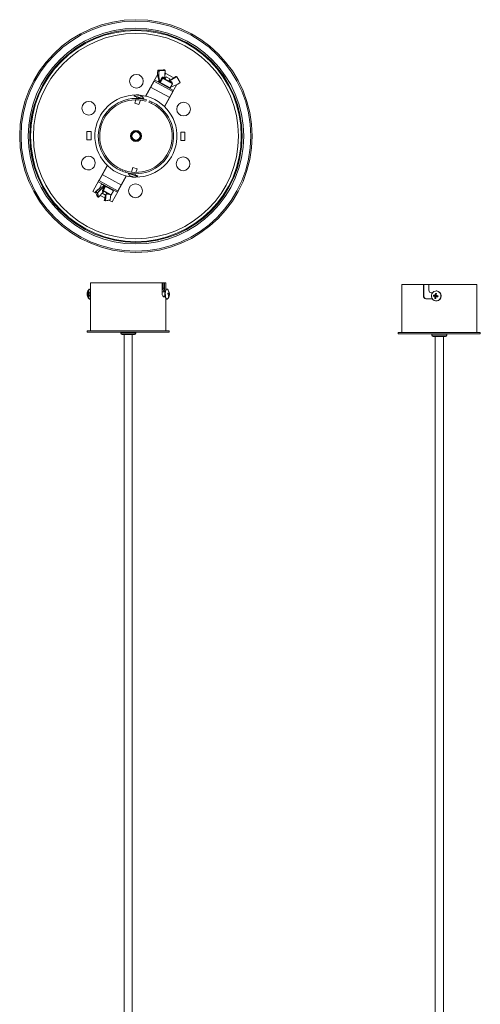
# Model space of a CAD drawing. Header units: millimetres. Extents: x -91 to 307, y -1348 to 90.
# Tile 3 of 3: x -85 to 252, y -629 to 90. Entities that reach past the tile are written whole.
import ezdxf

# ---------------------------------------------------------------- set-up
doc = ezdxf.new("R2010")
doc.units = ezdxf.units.MM

msp = doc.modelspace()

# ---------------------------------------------------------------- linework, layer by layer
at = {"color": 7, "linetype": 'Continuous', "lineweight": 15}
for p, q in [((16.78, 52.7), (15.91, 53.18)), ((20.79, 53.33), (16, 53.29)), ((16.01, 53.29), (16.88, 52.81)), ((21.24, 53.09), (20.81, 53.33)), ((27.67, 47.53), (21.3, 51.06)), ((7, 34.22), (13, 45.06)), ((13.27, 45.14), (7.2, 34.17)), ((15.92, 50.34), (13.09, 45.23)), ((13.09, 45.23), (27.09, 37.49)), ((13.58, 46.11), (27.58, 38.36)), ((16.84, 45.57), (16.52, 45)), ((16.52, 45), (25.07, 40.27)), ((17.32, 44.56), (17.32, 44.56)), ((17.46, 45.01), (18.83, 47.49)), ((18.05, 44.69), (17.46, 45.01)), ((17.8, 44.29), (17.58, 43.89)), ((19.42, 47.17), (18.05, 44.69)), ((26.67, 43.16), (18.83, 47.49)), ((19.99, 48), (21.2, 47.33)), ((20.03, 47.4), (26.48, 43.84)), ((22.17, 48.21), (21.35, 46.72)), ((24.79, 46.76), (22.17, 48.21)), ((23.95, 45.23), (24.79, 46.76)), ((23.98, 45.24), (24.26, 45.09)), ((29.29, 48.59), (24.31, 45.35)), ((29.82, 48.24), (24.79, 45.34)), ((24.79, 45.34), (26.16, 44.58)), ((25.07, 40.27), (26.67, 43.16)), ((29.75, 48.34), (29.32, 48.58)), ((29.42, 48.56), (29.86, 48.32)), ((32.37, 44.23), (29.87, 48.31)), ((32.25, 44.15), (32.33, 44.1)), ((10.67, 40.86), (24.67, 33.11)), ((20.85, 26.62), (26.92, 37.58)), ((27, 37.31), (21, 26.47)), ((23.58, 40.57), (23.8, 40.97)), ((29.96, 42.67), (27.09, 37.49)), ((-1.24, 34.48), (-1.33, 34.19)), ((-1.33, 34.19), (5.04, 32.08)), ((-1.24, 34.48), (5.73, 32.17)), ((-0.01, 31.55), (-0.85, 29)), ((-0.85, 29), (2.16, 28)), ((0.65, 33.54), (0.32, 32.55)), ((2.16, 28), (3.27, 31.35)), ((2.22, 35.06), (2.2, 34.99)), ((2.86, 34.78), (2.89, 34.84)), ((3.31, 34.7), (3.19, 34.46)), ((3.58, 32.31), (3.66, 32.54)), ((5.66, 31.96), (5.73, 32.17)), ((7.64, 31.47), (7.32, 30.52)), ((9.82, 30.74), (9.5, 29.78)), ((11.66, 29.95), (11.35, 28.99)), ((-35.86, 2.27), (-35.81, 8.4)), ((-35.81, 8.4), (-32.75, 8.38)), ((-32.75, 8.38), (-32.8, 2.25)), ((32.75, 1.72), (32.8, 7.85)), ((32.8, 7.85), (35.86, 7.82)), ((35.86, 7.82), (35.81, 1.69)), ((-32.8, 2.25), (-35.86, 2.27)), ((35.81, 1.69), (32.75, 1.72)), ((-27, -27.22), (-21, -16.38)), ((-20.85, -16.52), (-26.92, -27.49)), ((-11.66, -19.86), (-11.35, -18.9)), ((-9.82, -20.64), (-9.5, -19.69)), ((-7.64, -21.37), (-7.32, -20.42)), ((-2.16, -17.92), (-3.27, -21.25)), ((0.85, -18.91), (-2.16, -17.92)), ((0.01, -21.45), (0.85, -18.91)), ((-31.48, -35.33), (-27.09, -27.39)), ((-13.58, -36.01), (-27.58, -28.27)), ((-27.09, -27.39), (-13.09, -35.14)), ((-24.67, -23.02), (-10.67, -30.76)), ((-13.27, -35.04), (-7.2, -24.08)), ((-7, -24.12), (-13, -34.96)), ((-5.66, -21.86), (-5.73, -22.08)), ((1.24, -24.39), (-5.73, -22.08)), ((1.33, -24.1), (-5.1, -21.98)), ((-3.58, -22.22), (-3.66, -22.45)), ((-3.21, -24.64), (-3.21, -24.65)), ((-2.43, -24.91), (-2.35, -24.61)), ((-2.43, -24.91), (-2.32, -24.93)), ((-2.25, -24.64), (-2.32, -24.94)), ((-0.65, -23.45), (-0.32, -22.45)), ((1.24, -24.39), (1.33, -24.1)), ((-31.48, -35.33), (-29.16, -36.61)), ((-29.48, -35.72), (-28.25, -39.1)), ((-28.15, -36.48), (-29.45, -35.75)), ((-29.41, -35.62), (-28.1, -36.35)), ((-27.44, -39.49), (-23.67, -35.71)), ((-27.43, -39.47), (-23.78, -35.8)), ((-25.07, -30.17), (-26.67, -33.06)), ((-16.52, -34.9), (-25.07, -30.17)), ((-23.78, -35.8), (-24.43, -35.44)), ((-24.3, -34.37), (-22.93, -31.89)), ((-24.3, -34.37), (-18.12, -37.79)), ((-23.58, -30.48), (-23.8, -30.88)), ((-18.8, -37.99), (-23.79, -35.23)), ((-22.39, -32.19), (-23.76, -34.67)), ((-22.39, -32.19), (-22.93, -31.89)), ((-22.87, -31.39), (-22.87, -31.4)), ((-18.12, -37.79), (-16.52, -34.9)), ((-17.8, -34.2), (-17.58, -33.8)), ((-17.48, -43.07), (-13.09, -35.14)), ((-28.22, -39.13), (-27.57, -39.49)), ((-26.2, -38.25), (-22.77, -40.15)), ((-22.17, -38.12), (-24.69, -36.72)), ((-23.13, -41.91), (-22.48, -42.27)), ((-22.44, -42.33), (-23.09, -41.97)), ((-22.39, -42.34), (-18.88, -41.59)), ((-22.17, -38.12), (-21.33, -36.59)), ((-19.81, -41.79), (-17.48, -43.07)), ((-33.64, -106.73), (-33.92, -106.73)), ((-33.15, -102.1), (-33.15, -109.53)), ((-33.15, -102.1), (21.85, -102.1)), ((19.26, -110.4), (19.26, -102.1)), ((19.82, -102.1), (19.82, -106.1)), ((20.77, -106.1), (19.82, -106.1)), ((20.77, -102.1), (20.77, -106.1)), ((21.85, -107.08), (21.85, -102.1)), ((22.64, -106.73), (22.35, -106.73)), ((194.28, -103.45), (194.28, -138.45)), ((194.28, -103.45), (249.28, -103.45)), ((210.12, -111.75), (210.12, -103.45)), ((210.43, -111.75), (210.43, -103.45)), ((214.15, -103.45), (214.15, -107.45)), ((249.28, -138.45), (249.28, -103.45)), ((-33.92, -114.07), (-33.64, -114.07)), ((-33.15, -108.81), (-33.64, -108.81)), ((-33.64, -111.98), (-33.15, -111.98)), ((-33.15, -110.1), (-33.15, -110.4)), ((-33.15, -111.05), (-33.15, -137.1)), ((21.31, -108.81), (19.26, -108.81)), ((19.58, -111.98), (21.31, -111.98)), ((21.38, -112.4), (20.04, -112.4)), ((21.45, -108.1), (20.3, -108.1)), ((21.85, -137.1), (21.85, -113.71)), ((22.35, -114.07), (22.64, -114.07)), ((23.35, -110.12), (24.34, -110.04)), ((24.46, -110.26), (23.35, -110.24)), ((24.08, -109.93), (23.36, -110.01)), ((23.94, -112.21), (23.73, -112.03)), ((24.09, -108.69), (23.92, -108.82)), ((24.31, -110.87), (24.04, -110.84)), ((210.12, -111.75), (210.43, -111.75)), ((216.61, -113.75), (211.97, -113.75)), ((216.09, -109.45), (216.82, -109.45)), ((217.4, -111.89), (219.52, -111.93)), ((217.5, -111.12), (219.57, -111.51)), ((218.52, -113.46), (219.52, -111.93)), ((219.52, -111.93), (218.57, -112.1)), ((218.68, -111.28), (219.57, -111.51)), ((218.98, -109.94), (219.48, -111.27)), ((219.35, -112.22), (219.91, -111.98)), ((219.96, -111.57), (219.46, -111.39)), ((219.52, -111.93), (219.57, -111.51)), ((219.52, -111.93), (219.91, -111.98)), ((219.63, -108.08), (219.53, -108.08)), ((219.53, -111.42), (219.57, -111.51)), ((219.96, -111.57), (219.57, -111.51)), ((219.96, -111.57), (219.91, -111.98)), ((220.74, -112.37), (219.91, -111.98)), ((220.84, -111.61), (219.96, -111.57)), ((219.53, -115.42), (219.63, -115.42)), ((-35.65, -137.1), (-35.65, -138.1)), ((-35.65, -137.1), (24.35, -137.1)), ((-35.65, -138.1), (24.35, -138.1)), ((-11.15, -138.1), (-11.15, -139)), ((-1.15, -140), (-10.15, -140)), ((-8.65, -140), (-8.65, -1099.08)), ((-2.65, -1099.08), (-2.65, -140)), ((-0.15, -139), (-0.15, -138.1)), ((24.35, -138.1), (24.35, -137.1)), ((191.78, -138.45), (191.78, -139.45)), ((191.78, -138.45), (251.78, -138.45)), ((191.78, -139.45), (251.78, -139.45)), ((216.28, -139.45), (216.28, -140.35)), ((226.28, -141.35), (217.28, -141.35)), ((218.78, -141.35), (218.78, -1100.43)), ((224.78, -1100.43), (224.78, -141.35)), ((227.28, -140.35), (227.28, -139.45)), ((251.78, -139.45), (251.78, -138.45))]:
    msp.add_line(p, q, dxfattribs=at)
at = {"color": 8, "linetype": 'Continuous', "lineweight": 15}
for p, q in [((-23.67, -35.71), (-23.78, -35.8)), ((-23.73, -31.45), (-23.64, -31.5)), ((-20.75, -37.48), (-21.57, -37.03)), ((-11.15, -139), (-0.15, -139)), ((216.28, -140.35), (227.28, -140.35))]:
    msp.add_line(p, q, dxfattribs=at)
at = {"color": 8, "linetype": 'Continuous', "lineweight": 15, "flags": 128}
for points in [[(16.01, 53.29), (16, 53.29), (16, 53.29)], [(20.81, 53.33), (20.8, 53.33), (20.79, 53.33)], [(21.29, 52.96), (21.3, 52.97), (21.31, 52.97), (21.32, 52.98), (21.33, 52.98), (21.33, 52.99)], [(16.98, 44.75), (17.03, 44.91), (17.05, 44.94)], [(21.2, 47.33), (21.22, 47.16), (21.23, 47.05)], [(24.31, 45.34), (24.28, 45.32), (24.27, 45.32), (24.26, 45.31), (24.26, 45.3), (24.27, 45.3)], [(32.37, 44.23), (32.38, 44.22), (32.38, 44.21), (32.37, 44.2), (32.37, 44.19), (32.36, 44.18), (32.35, 44.16), (32.33, 44.15)], [(32.33, 44.15), (32.34, 44.14), (32.35, 44.12), (32.35, 44.11), (32.35, 44.1), (32.35, 44.1), (32.35, 44.1)], [(-22.24, -38.08), (-22.48, -39.15), (-23.13, -41.91)], [(-23.13, -41.91), (-23.13, -41.93), (-23.13, -41.94), (-23.13, -41.95), (-23.12, -41.96), (-23.12, -41.97), (-23.12, -41.97)], [(-22.48, -42.27), (-22.46, -42.1), (-22.37, -41.4), (-22, -38.61), (-21.85, -37.55)], [(-21.67, -37.21), (-21.96, -39.38), (-22.34, -42.28)]]:
    msp.add_lwpolyline(points, dxfattribs=at)
at = {"color": 7, "linetype": 'Continuous', "lineweight": 15, "flags": 128}
for points in [[(20.81, 53.33), (20.63, 53.33), (19.92, 53.32), (17.07, 53.3), (16.01, 53.29)], [(16.88, 52.81), (17.04, 52.82), (17.69, 52.86), (20.28, 53.03), (21.24, 53.09)], [(21.29, 52.96), (19.1, 52.82), (16.92, 52.68)], [(21.2, 47.33), (21.24, 49.87), (21.29, 52.96)], [(21.24, 47.05), (21.32, 52.32), (21.33, 52.99)], [(17.06, 44.89), (17.07, 44.85), (17.08, 44.83), (17.08, 44.83)], [(17.32, 44.56), (17.36, 44.56), (17.41, 44.59), (17.43, 44.62), (17.43, 44.64), (17.43, 44.66), (17.43, 44.67)], [(17.43, 44.67), (17.44, 44.67), (17.44, 44.67), (17.45, 44.69), (17.47, 44.77), (17.46, 45.01)], [(18.05, 44.69), (17.88, 44.44), (17.75, 44.32)], [(20.03, 47.4), (19.98, 47.44), (19.94, 47.5), (19.91, 47.56), (19.9, 47.64), (19.9, 47.73), (19.92, 47.82), (19.95, 47.91), (19.99, 48)], [(21.24, 46.73), (21.19, 46.77), (21.15, 46.83), (21.12, 46.89), (21.11, 46.97), (21.11, 47.06), (21.13, 47.15), (21.15, 47.24), (21.2, 47.33)], [(29.32, 48.58), (29.16, 48.48), (28.54, 48.08), (26.05, 46.46), (24.27, 45.3)], [(24.36, 45.25), (26.98, 46.75), (29.75, 48.34)], [(24.79, 45.34), (24.75, 45.25), (24.71, 45.16), (24.69, 45.08), (24.68, 44.99), (24.69, 44.92), (24.7, 44.86), (24.73, 44.81), (24.77, 44.78)], [(26.16, 44.58), (26.12, 44.49), (26.09, 44.4), (26.06, 44.32), (26.06, 44.24), (26.06, 44.16), (26.08, 44.1), (26.1, 44.05), (26.14, 44.02)], [(29.87, 48.31), (29.87, 48.31), (29.87, 48.3), (29.87, 48.29), (29.86, 48.27), (29.85, 48.26), (29.84, 48.25), (29.82, 48.24)], [(32.33, 44.15), (31.08, 46.19), (29.82, 48.24)], [(2.89, 34.84), (2.79, 34.86), (2.75, 34.86)], [(3.31, 34.7), (3.44, 34.64), (3.49, 34.62)], [(-31.61, -10.82), (-30.64, -11.9), (-30.02, -13.23), (-29.8, -14.62), (-29.99, -16.05), (-30.64, -17.45), (-31.81, -18.68), (-33.51, -19.5), (-35.53, -19.62), (-37.1, -19.11), (-38.5, -18.03), (-39.36, -16.74), (-39.75, -15.4), (-39.76, -14.02), (-39.36, -12.61), (-38.45, -11.25), (-36.96, -10.16), (-35.02, -9.68), (-33.01, -10), (-31.61, -10.82)], [(-2.67, -24.5), (-2.72, -24.49), (-2.81, -24.46)], [(-29.41, -35.62), (-29.42, -35.62), (-29.43, -35.61), (-29.44, -35.61), (-29.45, -35.61), (-29.46, -35.62)], [(-29.45, -35.75), (-29.41, -35.88), (-29.22, -36.38), (-28.5, -38.38), (-28.22, -39.13)], [(-24.43, -35.44), (-24.5, -35.38), (-24.54, -35.2), (-24.53, -34.96), (-24.44, -34.67), (-24.3, -34.37)], [(-23.76, -34.67), (-23.83, -34.82), (-23.87, -34.97), (-23.87, -35.1), (-23.83, -35.19), (-23.79, -35.23)], [(-23.73, -31.45), (-23.55, -31.21), (-23.42, -31.09)], [(-23.29, -31.33), (-23.3, -31.33), (-23.31, -31.33), (-23.34, -31.33), (-23.43, -31.37), (-23.65, -31.5)], [(-22.93, -31.89), (-22.82, -31.78), (-22.76, -31.7), (-22.75, -31.67), (-22.75, -31.64), (-22.75, -31.63), (-22.76, -31.63), (-22.76, -31.62)], [(-22.76, -31.62), (-22.76, -31.62), (-22.75, -31.6), (-22.75, -31.58), (-22.76, -31.54), (-22.82, -31.44), (-22.87, -31.4)], [(-22.27, -31.73), (-22.28, -31.91), (-22.39, -32.19)], [(-27.57, -39.49), (-27.59, -39.38), (-27.68, -38.93), (-28.02, -37.14), (-28.15, -36.48)], [(-28.01, -36.45), (-27.72, -37.95), (-27.43, -39.47)], [(-22.28, -38.05), (-23.03, -41.26), (-23.16, -41.86)], [(-22.34, -42.28), (-20.58, -41.9), (-18.83, -41.53)], [(-20.23, -37.22), (-20.23, -37.22), (-20.19, -37.23), (-20.15, -37.25)], [(-18.32, -37.85), (-18.49, -39.55), (-18.84, -41.47)], [(-18.83, -41.53), (-18.48, -39.62), (-18.31, -37.84)], [(-33.92, -114.07), (-34.21, -113.95), (-34.54, -113.5), (-34.81, -112.74), (-34.99, -111.76), (-35.07, -110.64), (-35.04, -109.49), (-34.9, -108.44), (-34.66, -107.58), (-34.35, -106.99), (-34, -106.73), (-33.92, -106.73)], [(-33.15, -113.72), (-33.21, -113.8), (-33.56, -114.06), (-33.92, -113.95), (-34.25, -113.5), (-34.52, -112.74), (-34.71, -111.76), (-34.79, -110.64), (-34.75, -109.49), (-34.61, -108.44), (-34.37, -107.58), (-34.06, -106.99), (-33.71, -106.73), (-33.35, -106.84), (-33.15, -107.07)], [(19.82, -106.1), (19.85, -106.76), (19.94, -107.34), (20.06, -107.79), (20.21, -108.05), (20.3, -108.1)], [(20.77, -106.1), (20.8, -106.76), (20.89, -107.34), (21.02, -107.79), (21.16, -108.05), (21.26, -108.1)], [(22.35, -106.73), (22.15, -106.78), (21.81, -107.16), (21.52, -107.85), (21.31, -108.8), (21.21, -109.9)], [(22.97, -106.88), (22.79, -106.76), (22.43, -106.78), (22.09, -107.16), (21.81, -107.85), (21.6, -108.8), (21.49, -109.9)], [(-35.74, -109.91), (-35.73, -109.87), (-35.72, -109.78)], [(-33.64, -111.98), (-33.72, -111.96), (-33.9, -111.74), (-34.04, -111.31), (-34.12, -110.75), (-34.13, -110.13), (-34.06, -109.55), (-33.93, -109.1), (-33.75, -108.85), (-33.64, -108.81)], [(-33.15, -109.53), (-33.15, -109.74), (-33.15, -110.1)], [(-33.15, -110.4), (-33.15, -111.03), (-33.15, -111.05)], [(20.04, -112.4), (19.8, -112.28), (19.57, -111.96), (19.38, -111.45), (19.28, -110.83), (19.26, -110.4)], [(21.21, -109.9), (21.21, -111.04), (21.33, -112.13), (21.55, -113.04), (21.85, -113.7), (22.19, -114.03), (22.35, -114.07)], [(21.49, -109.9), (21.5, -111.04), (21.62, -112.13), (21.84, -113.04), (22.13, -113.7), (22.48, -114.03), (22.84, -114.01), (22.97, -113.91)], [(24.31, -110.87), (24.34, -110.89), (24.38, -110.91), (24.4, -110.93), (24.42, -110.95), (24.43, -110.97), (24.44, -110.99), (24.44, -111)], [(24.46, -110.26), (24.47, -110.23), (24.47, -110.2), (24.47, -110.17), (24.45, -110.15), (24.44, -110.12), (24.41, -110.09), (24.38, -110.07), (24.34, -110.04)], [(216.08, -111.25), (216.1, -112.4), (216.46, -113.48), (217.12, -114.4), (218.01, -115.05), (219.06, -115.38), (220.15, -115.36), (221.18, -114.98), (222.05, -114.29), (222.67, -113.35), (222.99, -112.25), (222.96, -111.1), (222.61, -110.02), (221.95, -109.1), (221.05, -108.45), (220.01, -108.11), (218.92, -108.14), (217.89, -108.51), (217.02, -109.21), (216.4, -110.15), (216.08, -111.25)]]:
    msp.add_lwpolyline(points, dxfattribs=at)
at = {"color": 7, "linetype": 'Continuous', "lineweight": 15}
for centre, radius in [((0, 5.05), 85), ((0, 5.05), 84), ((0, 5.05), 78.78), ((0, 5.05), 77.65), ((0, 5.05), 77.07), ((0, 5.05), 77.05), ((0, 5.05), 75), ((0.32, 45.05), 5), ((-34.48, 25.33), 5), ((34.8, 24.77), 5), ((0, 5.05), 4.05), ((0, 5.05), 3.5), ((0, 5.05), 3), ((34.48, -15.23), 5), ((-0.32, -34.95), 5)]:
    msp.add_circle(centre, radius, dxfattribs=at)
for centre, radius, start, end in [((34.61, 51.56), 18.77, 175.03516, 200.91053), ((16, 53.19), 0.1, 90.51667, 175.71442), ((16.02, 53.18), 0.108, 94.28195, 176.74464), ((35.5, 50.16), 18.88, 172.26099, 196.90932), ((35.64, 50.15), 18.89, 172.29056, 195.7641), ((16.9, 52.69), 0.115, 99.22772, 174.95834), ((16.9, 52.95), 0.267, 245.33713, 275.84831), ((16.8, 52.71), 0.128, 347.20848, 50.12117), ((20.8, 53.23), 0.1, 61.04181, 90.51433), ((20.81, 53.25), 0.0748, 61.21501, 91.12058), ((21.16, 52.99), 0.128, 347.16695, 50.2827), ((21.23, 52.99), 0.1, 359.08084, 61.04181), ((13.17, 44.96), 0.2, 61.04181, 151.04181), ((17.29, 45.01), 0.26, 182.44915, 214.59642), ((17.97, 45.34), 1.02, 208.26956, 229.97723), ((19.67, 47.15), 0.906, 69.7077, 157.67226), ((19.85, 46.97), 0.469, 67.41019, 155.22076), ((21.73, 47.03), 0.5, 177.98727, 211.06135), ((24.05, 45.13), 0.13, 84.4471, 120.74076), ((24.03, 45.76), 0.5, 270.96724, 304.00581), ((24.03, 45.96), 0.699, 272.38943, 289.48382), ((24.23, 45.15), 0.0683, 297.37576, 344.51278), ((24.56, 45.04), 0.287, 133.8224, 160.70913), ((24.35, 46.36), 1.11, 270.95437, 293.58138), ((21.34, 58.51), 18.12, 282.91332, 307.34151), ((21.19, 58.86), 18.45, 283.25206, 307.1445), ((26.23, 43.4), 0.5, 331.04181, 61.04181), ((29.35, 48.5), 0.1, 61.04181, 123.00278), ((29.36, 48.53), 0.0626, 28.07074, 60.70094), ((29.59, 48.15), 0.247, 19.89954, 51.28839), ((29.78, 48.26), 0.1, 31.56929, 61.04181), ((32.34, 44.11), 0.0148, 226.87971, 293.56073), ((32.29, 44.18), 0.1, 306.3692, 31.56695), ((26.82, 37.41), 0.2, 331.04181, 61.04181), ((0, 5.05), 30, 89.62874, 265.28944), ((0, 5.05), 27.5, 73.87772, 69.08427), ((0, 5.05), 26.5, 73.95981, 68.98537), ((1.25, 30.31), 4.85, 80.90185, 120.86381), ((0, 5.05), 30, 269.68335, 85.04435), ((1.47, 31.68), 3.47, 77.54968, 97.13619), ((0.71, 33.47), 1.69, 64.66551, 78.74109), ((1.84, 31.28), 3.73, 77.62646, 96.28231), ((1.78, 33.32), 1.82, 35.78061, 61.65148), ((1.42, 31.55), 3.61, 58.92783, 65.92735), ((2.24, 30.27), 4.24, 67.26788, 76.13872), ((2.58, 33.34), 1.55, 32.88459, 61.74343), ((1.25, 30.31), 4.85, 22.54279, 62.50475), ((-26.82, -27.31), 0.2, 151.04181, 241.04181), ((-1.25, -20.22), 4.85, 202.54279, 229.92051), ((-4.31, -23.85), 0.114, 224.19143, 279.21517), ((-1.34, -20.29), 4.75, 230.01933, 246.76497), ((-1.2, -20.25), 4.82, 230.18378, 246.7483), ((-3.37, -24.02), 0.718, 292.28774, 323.28356), ((-0.62, -19.07), 5.81, 247.9156, 255.491), ((-1.81, -24.54), 0.718, 180.12305, 211.11886), ((-2.58, -24.44), 0.571, 297.27714, 333.48188), ((-1.22, -20.33), 4.75, 256.64163, 273.38727), ((-0.96, -25), 0.0619, 258.0315, 288.36982), ((-1.25, -20.22), 4.85, 273.48609, 300.86381), ((-29.39, -35.69), 0.1, 134.44044, 199.99099), ((-14.8, -50.04), 20.54, 115.50021, 135.52899), ((-29.31, -35.73), 0.144, 132.28817, 190.07534), ((-14.82, -49.92), 20.42, 114.48898, 135.58176), ((-9.77, -51.67), 23.89, 122.93698, 140.09917), ((-9.53, -51.94), 24.11, 123.76095, 140.03223), ((-26.23, -33.3), 0.5, 151.04181, 184.67374), ((-24, -35.66), 0.48, 63.73555, 153.50331), ((-23.35, -36.02), 0.48, 63.73555, 153.50331), ((-23.21, -32.16), 0.837, 66.57184, 95.49447), ((-13.17, -34.87), 0.2, 241.04181, 331.04181), ((-28.16, -39.06), 0.1, 199.9937, 241.04181), ((-28.19, -39.12), 0.0354, 196.67396, 239.57056), ((-27.97, -36.47), 0.181, 136.2919, 181.11711), ((-28.1, -36.37), 0.115, 242.42842, 318.4352), ((-28.18, -36.51), 0.177, 18.1226, 63.55374), ((-27.51, -39.39), 0.115, 242.27013, 318.44279), ((-27.54, -39.49), 0.0244, 186.92048, 237.81788), ((-27.51, -39.42), 0.1, 241.04181, 315.14115), ((-23.07, -41.88), 0.1, 166.94247, 241.04181), ((-23.11, -41.95), 0.0244, 244.26574, 295.16313), ((-22.4, -42.11), 0.181, 242.48794, 288.07443), ((-22.42, -42.24), 0.1, 241.04181, 282.08991), ((-20.33, -37.67), 0.463, 66.86592, 155.86999), ((-18.9, -41.49), 0.1, 282.09262, 347.64317), ((-18.83, -41.5), 0.0292, 274.328, 339.2), ((-18.56, -37.55), 0.5, 241.04181, 331.04181), ((-30.91, -110.4), 4.85, 133.53232, 168.27132), ((19.62, -110.4), 4.85, 2.2564, 46.46768), ((216.11, -107.49), 1.96, 178.93923, 269.48394), ((-30.91, -110.4), 4.85, 174.22551, 226.46768), ((-32.06, -110.16), 3.68, 168.29346, 174.05881), ((18.06, -108.67), 2.8, 355.12035, 11.90476), ((19.69, -112.06), 1.16, 343.16678, 3.70512), ((19.62, -110.4), 4.85, 313.53232, 352.82867), ((15.03, -109.79), 8.33, 354.88227, 0.16801), ((21.58, -117.78), 7.45, 70.63865, 76.4476), ((22.76, -114.31), 4.58, 73.12006, 82.43561), ((18.77, -110.1), 5.32, 337.88797, 352.97669), ((24.59, -110.39), 1.93, 242.41655, 250.22453), ((23.73, -109.19), 0.62, 54.06145, 78.57964), ((19.12, -110.1), 4.96, 2.00433, 17.81361), ((19.36, -110.23), 4.99, 336.60487, 352.6875), ((19.56, -110.24), 4.79, 2.32216, 18.84019), ((19.61, -110.43), 4.86, 352.98935, 2.06093), ((212.05, -111.82), 1.93, 178.01063, 267.43913), ((212.37, -111.82), 1.93, 177.98145, 267.4074), ((222.95, -112.23), 5.56, 168.56165, 176.54402), ((222.21, -88.74), 23.65, 258.24769, 261.14642), ((208.7, -181.8), 71.22, 81.94816, 82.90943), ((229.61, -113.19), 11.09, 174.40224, 181.39999), ((219.8, -107.19), 6.4, 258.45189, 265.04668), ((230.24, -113.18), 11.72, 163.92928, 170.67455), ((218.32, -117.08), 7.17, 78.80742, 84.69116), ((238.47, -114.36), 19.23, 173.60021, 177.61958), ((224.27, -75.14), 37.4, 262.44432, 264.57867), ((239.63, -114.41), 20.4, 167.62264, 171.48734), ((202.78, -223.28), 113.12, 80.81372, 81.51948), ((219.49, -111.75), 3.67, 272.12177, 87.87823), ((207.5, -110.25), 13.41, 350.8989, 354.20677), ((-10.15, -139), 1, 180, 270), ((-1.15, -139), 1, 270, 0), ((217.28, -140.35), 1, 180, 270), ((226.28, -140.35), 1, 270, 0)]:
    msp.add_arc(centre, radius, start, end, dxfattribs=at)
at = {"color": 8, "linetype": 'Continuous', "lineweight": 15}
for centre, radius, start, end in [((15.92, 53.2), 0.0148, 188.52289, 255.2039), ((21.25, 53.02), 0.0626, 61.38268, 94.01288), ((25.77, 43.88), 0.803, 351.67925, 61.10094), ((29.3, 48.56), 0.0257, 51.25123, 114.75443), ((29.36, 48.52), 0.0734, 63.88213, 126.27911), ((29.79, 48.28), 0.0821, 62.58494, 122.29107), ((-29.42, -35.7), 0.0619, 200.95975, 242.63882), ((-28.2, -39.07), 0.062, 200.88275, 242.85546), ((-27.46, -39.47), 0.0346, 317.24648, 4.66988), ((-23.11, -41.86), 0.0584, 179.11438, 251.03194), ((-22.43, -42.29), 0.0547, 163.04475, 231.69656), ((-22.41, -42.27), 0.0715, 285.38205, 350.89758), ((-21.22, -37.1), 0.397, 62.90263, 121.20881), ((-20.56, -36.93), 0.585, 251.15528, 323.56501), ((-18.9, -41.52), 0.0715, 285.42753, 350.88895)]:
    msp.add_arc(centre, radius, start, end, dxfattribs=at)

doc.saveas('drawing.dxf')
